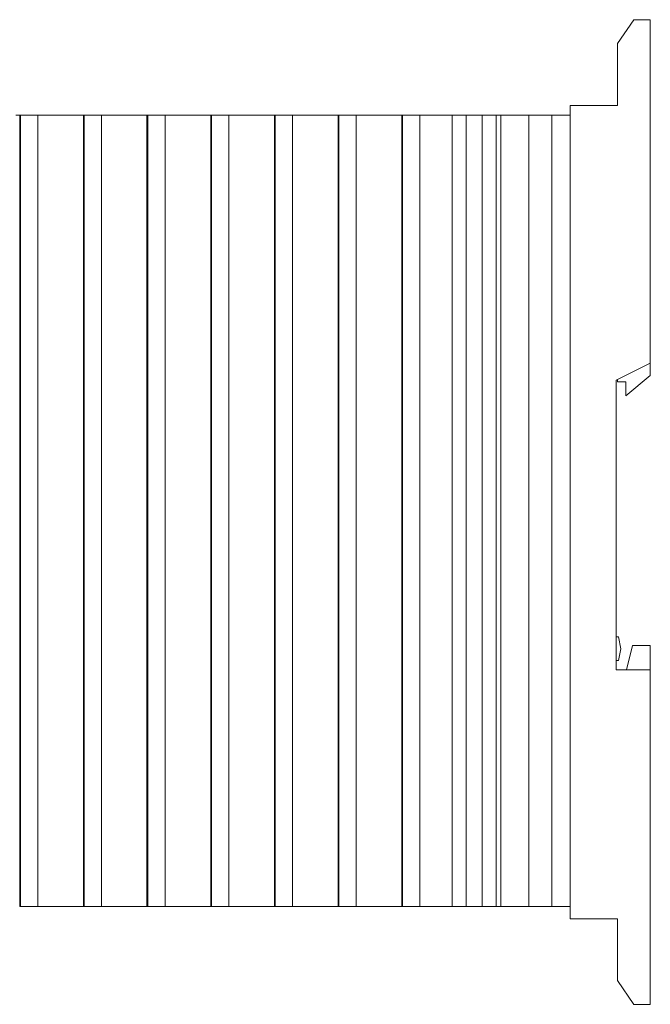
# Model space of a CAD drawing. Header units: millimetres. Extents: x 320 to 822, y -437 to -310.
# Tile 3 of 6: x 427 to 504, y -434 to -313. Entities that reach past the tile are written whole.
import ezdxf

# ---------------------------------------------------------------- set-up
doc = ezdxf.new("R2010")
doc.units = ezdxf.units.MM
doc.header["$MEASUREMENT"] = 0

msp = doc.modelspace()

# ---------------------------------------------------------------- linework, layer by layer
at = {"color": 0, "linetype": 'Continuous', "lineweight": 0, "extrusion": (0, 1, 0)}
for p, q in [((502.37, -313.21), (500.37, -316.14)), ((502.37, -313.21), (504.37, -313.21)), ((504.37, -316.21), (504.37, -313.21)), ((500.37, -316.21), (500.37, -316.14)), ((500.37, -316.21), (500.37, -323.71)), ((504.37, -316.21), (504.37, -355.31)), ((494.57, -323.71), (500.37, -323.71)), ((494.57, -423.41), (494.57, -323.71)), ((426.63, -324.91), (427.1, -324.91)), ((427.1, -324.91), (427.19, -324.91)), ((427.1, -324.91), (427.1, -421.91)), ((427.19, -324.91), (427.5, -324.91)), ((427.19, -324.91), (427.19, -421.91)), ((427.5, -324.91), (428.19, -324.91)), ((428.19, -324.91), (428.56, -324.91)), ((428.56, -324.91), (428.9, -324.91)), ((428.9, -324.91), (429.33, -324.91)), ((429.33, -324.91), (429.74, -324.91)), ((429.33, -324.91), (429.33, -421.91)), ((429.74, -324.91), (434.43, -324.91)), ((434.43, -324.91), (434.9, -324.91)), ((434.9, -324.91), (434.99, -324.91)), ((434.9, -324.91), (434.9, -421.91)), ((434.99, -324.91), (435.3, -324.91)), ((434.99, -324.91), (434.99, -421.91)), ((435.3, -324.91), (436, -324.91)), ((436, -324.91), (436.36, -324.91)), ((436.36, -324.91), (436.7, -324.91)), ((436.7, -324.91), (437.13, -324.91)), ((437.13, -324.91), (437.54, -324.91)), ((437.13, -324.91), (437.13, -421.91)), ((437.54, -324.91), (442.23, -324.91)), ((442.23, -324.91), (442.7, -324.91)), ((442.7, -324.91), (442.79, -324.91)), ((442.7, -324.91), (442.7, -421.91)), ((442.79, -324.91), (443.1, -324.91)), ((442.79, -324.91), (442.79, -421.91)), ((443.1, -324.91), (443.8, -324.91)), ((443.8, -324.91), (444.16, -324.91)), ((444.16, -324.91), (444.5, -324.91)), ((444.5, -324.91), (444.93, -324.91)), ((444.93, -324.91), (445.34, -324.91)), ((444.93, -324.91), (444.93, -421.91)), ((445.34, -324.91), (450.03, -324.91)), ((450.03, -324.91), (450.51, -324.91)), ((450.51, -324.91), (450.59, -324.91)), ((450.51, -324.91), (450.51, -421.91)), ((450.59, -324.91), (450.91, -324.91)), ((450.59, -324.91), (450.59, -421.91)), ((450.91, -324.91), (451.6, -324.91)), ((451.6, -324.91), (451.96, -324.91)), ((451.96, -324.91), (452.31, -324.91)), ((452.31, -324.91), (452.73, -324.91)), ((452.73, -324.91), (453.14, -324.91)), ((452.73, -324.91), (452.73, -421.91)), ((453.14, -324.91), (457.84, -324.91)), ((457.84, -324.91), (458.31, -324.91)), ((458.31, -324.91), (458.39, -324.91)), ((458.31, -324.91), (458.31, -421.91)), ((458.39, -324.91), (458.71, -324.91)), ((458.39, -324.91), (458.39, -421.91)), ((458.71, -324.91), (459.4, -324.91)), ((459.4, -324.91), (459.76, -324.91)), ((459.76, -324.91), (460.11, -324.91)), ((460.11, -324.91), (460.54, -324.91)), ((460.54, -324.91), (460.94, -324.91)), ((460.54, -324.91), (460.54, -421.91)), ((460.94, -324.91), (465.64, -324.91)), ((465.64, -324.91), (466.11, -324.91)), ((466.11, -324.91), (466.19, -324.91)), ((466.11, -324.91), (466.11, -421.91)), ((466.19, -324.91), (466.51, -324.91)), ((466.19, -324.91), (466.19, -421.91)), ((466.51, -324.91), (467.2, -324.91)), ((467.2, -324.91), (467.56, -324.91)), ((467.56, -324.91), (467.91, -324.91)), ((467.91, -324.91), (468.34, -324.91)), ((468.34, -324.91), (468.74, -324.91)), ((468.34, -324.91), (468.34, -421.91)), ((468.74, -324.91), (473.44, -324.91)), ((473.44, -324.91), (473.91, -324.91)), ((473.91, -324.91), (474, -324.91)), ((473.91, -324.91), (473.91, -421.91)), ((474, -324.91), (474.31, -324.91)), ((474, -324.91), (474, -421.91)), ((474.31, -324.91), (475, -324.91)), ((475, -324.91), (475.37, -324.91)), ((475.37, -324.91), (475.71, -324.91)), ((475.71, -324.91), (476.14, -324.91)), ((476.14, -324.91), (476.54, -324.91)), ((476.14, -324.91), (476.14, -421.91)), ((476.54, -324.91), (480.11, -324.91)), ((480.11, -324.91), (481.07, -324.91)), ((480.11, -324.91), (480.11, -421.91)), ((481.07, -324.91), (481.8, -324.91)), ((481.8, -324.91), (481.8, -421.91)), ((481.8, -324.91), (482.1, -324.91)), ((482.1, -324.91), (483.46, -324.91)), ((483.46, -324.91), (483.76, -324.91)), ((483.76, -324.91), (483.76, -421.91)), ((483.76, -324.91), (484.09, -324.91)), ((484.09, -324.91), (485.36, -324.91)), ((485.36, -324.91), (485.48, -324.91)), ((485.48, -324.91), (485.63, -324.91)), ((485.48, -324.91), (485.48, -421.91)), ((485.63, -324.91), (485.88, -324.91)), ((485.88, -324.91), (486.07, -324.91)), ((486.07, -324.91), (486.07, -421.91)), ((486.07, -324.91), (489.02, -324.91)), ((489.02, -324.91), (489.49, -324.91)), ((489.49, -324.91), (489.89, -324.91)), ((489.49, -324.91), (489.49, -421.91)), ((492.32, -324.91), (489.89, -324.91)), ((492.32, -324.91), (492.32, -421.91)), ((492.32, -324.91), (494.57, -324.91)), ((504.37, -355.31), (500.17, -357.41)), ((504.37, -356.81), (504.37, -355.31)), ((504.37, -356.81), (501.37, -359.31)), ((500.17, -357.41), (500.17, -392.91)), ((500.37, -357.61), (500.37, -357.31)), ((500.37, -357.61), (501.37, -357.61)), ((501.37, -359.31), (501.37, -357.61)), ((500.17, -388.86), (500.47, -388.86)), ((500.47, -388.86), (500.77, -390.31)), ((500.77, -390.31), (500.47, -391.76)), ((501.47, -392.91), (502.17, -389.91)), ((504.37, -389.91), (502.17, -389.91)), ((504.37, -389.91), (504.37, -392.91)), ((500.47, -391.76), (500.17, -391.76)), ((500.17, -392.91), (504.37, -392.91)), ((504.37, -392.91), (504.37, -430.91)), ((427.19, -421.91), (427.1, -421.91)), ((427.5, -421.91), (427.19, -421.91)), ((427.5, -421.91), (428.19, -421.91)), ((428.56, -421.91), (428.19, -421.91)), ((428.56, -421.91), (428.9, -421.91)), ((429.33, -421.91), (428.9, -421.91)), ((429.33, -421.91), (429.74, -421.91)), ((429.74, -421.91), (434.43, -421.91)), ((434.43, -421.91), (434.9, -421.91)), ((434.99, -421.91), (434.9, -421.91)), ((435.3, -421.91), (434.99, -421.91)), ((435.3, -421.91), (436, -421.91)), ((436.36, -421.91), (436, -421.91)), ((436.36, -421.91), (436.7, -421.91)), ((437.13, -421.91), (436.7, -421.91)), ((437.13, -421.91), (437.54, -421.91)), ((437.54, -421.91), (442.23, -421.91)), ((442.23, -421.91), (442.7, -421.91)), ((442.79, -421.91), (442.7, -421.91)), ((443.1, -421.91), (442.79, -421.91)), ((443.1, -421.91), (443.8, -421.91)), ((444.16, -421.91), (443.8, -421.91)), ((444.16, -421.91), (444.5, -421.91)), ((444.93, -421.91), (444.5, -421.91)), ((444.93, -421.91), (445.34, -421.91)), ((445.34, -421.91), (450.03, -421.91)), ((450.03, -421.91), (450.51, -421.91)), ((450.59, -421.91), (450.51, -421.91)), ((450.91, -421.91), (450.59, -421.91)), ((450.91, -421.91), (451.6, -421.91)), ((451.96, -421.91), (451.6, -421.91)), ((451.96, -421.91), (452.31, -421.91)), ((452.73, -421.91), (452.31, -421.91)), ((452.73, -421.91), (453.14, -421.91)), ((453.14, -421.91), (457.84, -421.91)), ((457.84, -421.91), (458.31, -421.91)), ((458.39, -421.91), (458.31, -421.91)), ((458.71, -421.91), (458.39, -421.91)), ((458.71, -421.91), (459.4, -421.91)), ((459.76, -421.91), (459.4, -421.91)), ((459.76, -421.91), (460.11, -421.91)), ((460.54, -421.91), (460.11, -421.91)), ((460.54, -421.91), (460.94, -421.91)), ((460.94, -421.91), (465.64, -421.91)), ((465.64, -421.91), (466.11, -421.91)), ((466.19, -421.91), (466.11, -421.91)), ((466.51, -421.91), (466.19, -421.91)), ((466.51, -421.91), (467.2, -421.91)), ((467.56, -421.91), (467.2, -421.91)), ((467.56, -421.91), (467.91, -421.91)), ((468.34, -421.91), (467.91, -421.91)), ((468.34, -421.91), (468.74, -421.91)), ((468.74, -421.91), (473.44, -421.91)), ((473.44, -421.91), (473.91, -421.91)), ((474, -421.91), (473.91, -421.91)), ((474.31, -421.91), (474, -421.91)), ((474.31, -421.91), (475, -421.91)), ((475.37, -421.91), (475, -421.91)), ((475.37, -421.91), (475.71, -421.91)), ((476.14, -421.91), (475.71, -421.91)), ((476.14, -421.91), (476.54, -421.91)), ((476.54, -421.91), (480.11, -421.91)), ((481.07, -421.91), (480.11, -421.91)), ((481.07, -421.91), (481.8, -421.91)), ((482.1, -421.91), (481.8, -421.91)), ((482.1, -421.91), (483.46, -421.91)), ((483.76, -421.91), (483.46, -421.91)), ((483.76, -421.91), (484.09, -421.91)), ((485.36, -421.91), (484.09, -421.91)), ((485.48, -421.91), (485.36, -421.91)), ((485.48, -421.91), (485.63, -421.91)), ((485.88, -421.91), (485.63, -421.91)), ((485.88, -421.91), (486.07, -421.91)), ((486.07, -421.91), (489.02, -421.91)), ((489.02, -421.91), (489.49, -421.91)), ((489.89, -421.91), (489.49, -421.91)), ((489.89, -421.91), (492.32, -421.91)), ((492.32, -421.91), (494.57, -421.91)), ((494.57, -423.41), (500.37, -423.41)), ((500.37, -423.41), (500.37, -430.91)), ((500.37, -430.97), (500.37, -430.91)), ((502.37, -433.91), (500.37, -430.97)), ((504.37, -433.91), (504.37, -430.91)), ((504.37, -433.91), (502.37, -433.91))]:
    msp.add_line(p, q, dxfattribs=at)

doc.saveas('drawing.dxf')
